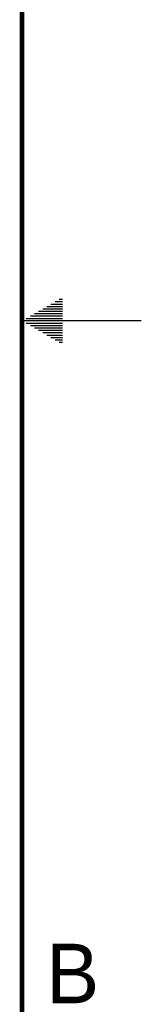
# Model space of a CAD drawing. Header units: inches. Extents: x 0 to 34, y 0 to 22.
# Tile 15 of 25: x 33.5 to 34, y 8.1 to 12.3. Entities that reach past the tile are written whole.
import ezdxf

# ---------------------------------------------------------------- set-up
doc = ezdxf.new("R2010")
doc.units = ezdxf.units.IN
doc.header["$MEASUREMENT"] = 0
doc.styles.add('TEXTSTYLE_2', font='txt')

msp = doc.modelspace()

# ---------------------------------------------------------------- linework, layer by layer
at = {"color": 2, "linetype": 'Continuous'}
for p, q in [((33.6386, 11.08), (33.6697, 11.08)), ((33.6559, 11.09), (33.6697, 11.09)), ((33.5693, 11.04), (33.6697, 11.04)), ((33.5866, 11.05), (33.6697, 11.05)), ((33.6039, 11.06), (33.6697, 11.06)), ((33.6212, 11.07), (33.6697, 11.07)), ((34, 11), (33.5, 11)), ((33.5173, 11.01), (33.6697, 11.01)), ((33.5346, 11.02), (33.6697, 11.02)), ((33.552, 11.03), (33.6697, 11.03)), ((33.5173, 10.99), (33.6697, 10.99)), ((33.5346, 10.98), (33.6697, 10.98)), ((33.552, 10.97), (33.6697, 10.97)), ((33.5693, 10.96), (33.6697, 10.96)), ((33.5866, 10.95), (33.6697, 10.95)), ((33.6039, 10.94), (33.6697, 10.94)), ((33.6212, 10.93), (33.6697, 10.93)), ((33.6386, 10.92), (33.6697, 10.92)), ((33.6559, 10.91), (33.6697, 10.91))]:
    msp.add_line(p, q, dxfattribs=at)
at = {"color": 7, "linetype": 'Continuous', "const_width": 0.02}
msp.add_lwpolyline([(33.5, 0.5), (33.5, 21.5)], dxfattribs=at)

# ---------------------------------------------------------------- texts
at = {"color": 2, "linetype": 'Continuous', "insert": (33.6006, 8.3845), "char_height": 0.25, "width": 0.25, "attachment_point": 1, "line_spacing_factor": 0.9, "style": 'TEXTSTYLE_2'}
msp.add_mtext('B', dxfattribs=at)

doc.saveas('drawing.dxf')
